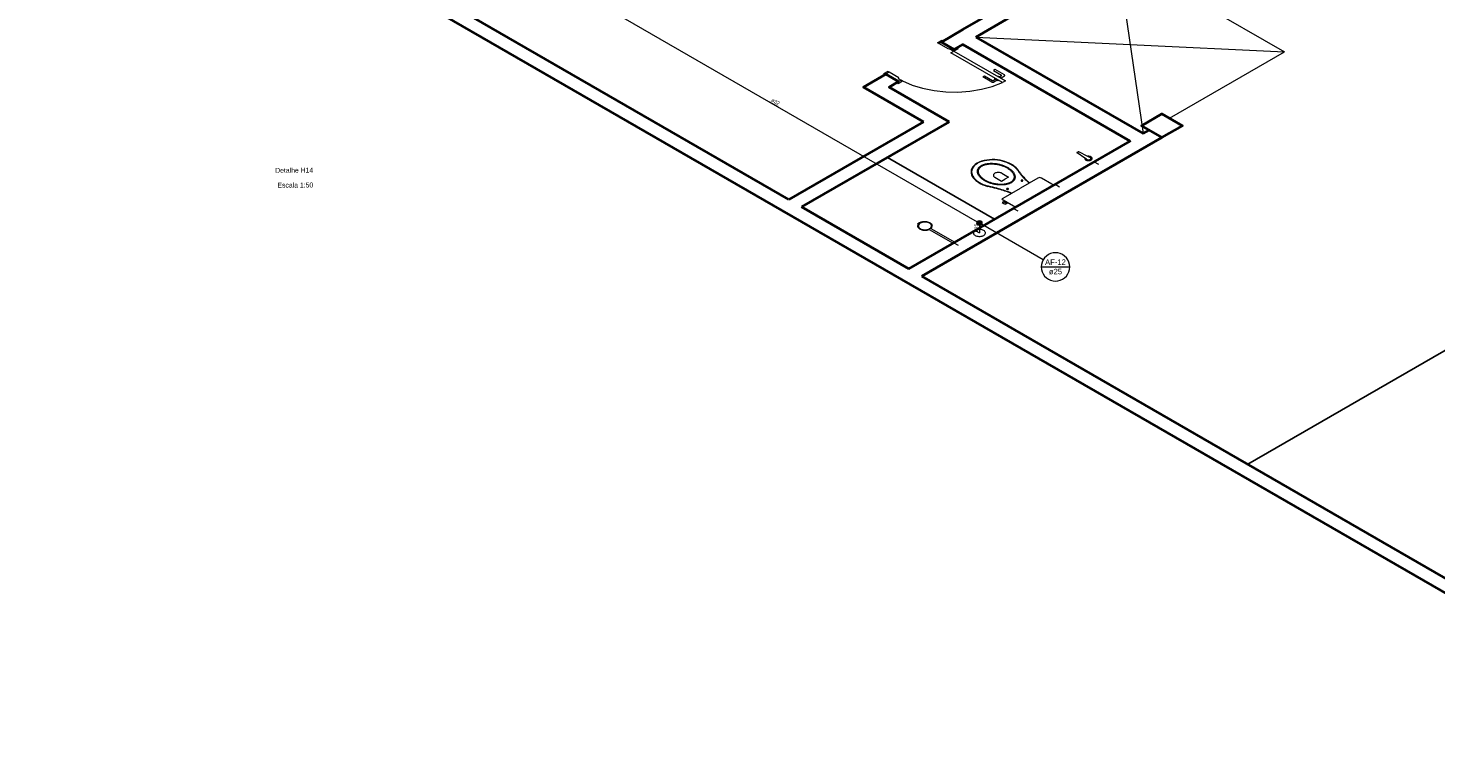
# Model space of a CAD drawing. Header units: millimetres. Extents: x 26 to 1362, y 24 to 358.
# Tile 159 of 256: x 784 to 812, y 280 to 295. Entities that reach past the tile are written whole.
import ezdxf

# ---------------------------------------------------------------- set-up
doc = ezdxf.new("R2010")
doc.units = ezdxf.units.MM
doc.linetypes.add('HIDDEN2', pattern=[4.7625, 3.175, -1.5875])
for name, color, linetype, lineweight in [('AF-Colunas', 4, 'Continuous', 5), ('AF-Condutos', 4, 'Continuous', 5), ('AF-Indicação coluna', 5, 'Continuous', 5), ('AF-Sentido conduto', 9, 'Continuous', 5), ('AF-Textos conduto', 7, 'Continuous', 5), ('MB_ALVENARIA', 7, 'Continuous', 40), ('MB_ESQUADRIA', 7, 'Continuous', 5), ('MB_MOBILIÁRIO', 8, 'Continuous', 13), ('MB_TEXTO_0', 7, 'Continuous', 13), ('Nível 1', 7, 'Continuous', 5)]:
    doc.layers.add(name, color=color, linetype=linetype, lineweight=lineweight)
doc.layers.add('ARQ-PISO', color=8, linetype='Continuous')
doc.styles.add('arial', font='arial.ttf')
doc.styles.add('AVANT', font='txt')

msp = doc.modelspace()

# ---------------------------------------------------------------- hatches: boundary and pattern name
at = {"layer": 'AF-Sentido conduto', "linetype": 'Continuous'}
for points in [[(799.1895, 293.242), (799.1542, 293.2773), (799.1412, 293.2549)], [(803.2519, 290.6965), (803.2649, 290.7448), (803.239, 290.7448)]]:
    msp.add_hatch(color=256, dxfattribs=at).paths.add_polyline_path(points)

# ---------------------------------------------------------------- linework, layer by layer
at = {"layer": 'AF-Colunas', "const_width": 0.05}
msp.add_lwpolyline([(803.2769, 290.8965, 1), (803.2269, 290.8965, 1)], format="xyb", close=True, dxfattribs=at)
at = {"layer": 'AF-Colunas'}
msp.add_circle((803.2519, 290.8965), 0.05, dxfattribs=at)
at = {"layer": 'AF-Condutos'}
for p, q in [((795.0405, 295.6374), (803.2086, 290.9215)), ((803.2519, 290.8465), (803.2519, 290.6965))]:
    msp.add_line(p, q, dxfattribs=at)
msp.add_lwpolyline([(803.3385, 290.7465), (803.3222, 290.7544), (803.3037, 290.7606), (803.2836, 290.7648), (803.2626, 290.767), (803.2413, 290.767), (803.2202, 290.7648), (803.2002, 290.7606), (803.1817, 290.7544), (803.1653, 290.7465), (803.1516, 290.7371), (803.1409, 290.7264), (803.1336, 290.7148), (803.1299, 290.7027), (803.1299, 290.6904), (803.1336, 290.6782), (803.1409, 290.6666), (803.1516, 290.656), (803.1653, 290.6465), (803.1817, 290.6386), (803.2002, 290.6324), (803.2202, 290.6282), (803.2413, 290.6261), (803.2626, 290.6261), (803.2836, 290.6282), (803.3037, 290.6324), (803.3222, 290.6386), (803.3385, 290.6465), (803.3523, 290.656), (803.3629, 290.6666), (803.3702, 290.6782), (803.374, 290.6904), (803.374, 290.7027), (803.3702, 290.7148), (803.3629, 290.7264), (803.3523, 290.7371), (803.3385, 290.7465)], dxfattribs=at)
at = {"layer": 'AF-Indicação coluna'}
for p, q in [((804.538, 290.154), (803.2952, 290.8715)), ((804.4996, 290.0107), (805.0728, 290.0107))]:
    msp.add_line(p, q, dxfattribs=at)
msp.add_lwpolyline([(805.0728, 290.0107), (805.0685, 290.0605), (805.0556, 290.1087), (805.0344, 290.154), (805.0058, 290.1949), (804.9705, 290.2303), (804.9295, 290.2589), (804.8843, 290.28), (804.836, 290.293), (804.7862, 290.2973), (804.7365, 290.293), (804.6882, 290.28), (804.6429, 290.2589), (804.602, 290.2303), (804.5667, 290.1949), (804.538, 290.154), (804.5169, 290.1087), (804.504, 290.0605), (804.4996, 290.0107), (804.504, 289.9609), (804.5169, 289.9127), (804.538, 289.8674), (804.5667, 289.8265), (804.602, 289.7911), (804.6429, 289.7625), (804.6882, 289.7414), (804.7365, 289.7284), (804.7862, 289.7241), (804.836, 289.7284), (804.8843, 289.7414), (804.9295, 289.7625), (804.9705, 289.7911), (805.0058, 289.8265), (805.0344, 289.8674), (805.0556, 289.9127), (805.0685, 289.9609), (805.0728, 290.0107)], dxfattribs=at)
at = {"layer": 'AF-Sentido conduto'}
for points in [[(799.0163, 293.342), (799.1895, 293.242)], [(803.2519, 290.8965), (803.2519, 290.6965)]]:
    msp.add_lwpolyline(points, dxfattribs=at)
at = {"layer": 'ARQ-PISO'}
msp.add_line((803.5581, 290.9733), (801.3931, 292.2233), dxfattribs=at)
msp.add_lwpolyline([(814.2969, 289.2733), (808.6677, 286.0233)], dxfattribs=at)
at = {"layer": 'MB_ALVENARIA'}
for p, q in [((818.3499, 280.1333), (767.8046, 309.3156)), ((799.4012, 291.3733), (792.473, 295.3733)), ((802.4843, 294.5533), (802.9173, 294.8033)), ((803.1771, 294.6533), (806.5546, 292.7033)), ((801.8261, 289.9733), (799.661, 291.2233)), ((814.0717, 282.9033), (802.0859, 289.8233))]:
    msp.add_line(p, q, dxfattribs=at)
for points in [[(802.9173, 294.8033), (803.6101, 295.2033)], [(803.1771, 294.6533), (803.8699, 295.0533)], [(802.7441, 294.4033), (802.4843, 294.5533)], [(802.7441, 294.4033), (802.9173, 294.5033), (806.2948, 292.5533)], [(802.1205, 292.9433), (800.9081, 293.6433), (801.3584, 293.9033)], [(801.6182, 293.7533), (801.3584, 293.9033)], [(802.6402, 292.9433), (801.4277, 293.6433), (801.6182, 293.7533)], [(806.9356, 292.6233), (807.3513, 292.8633), (806.9356, 293.1033), (806.5199, 292.8633), (806.9356, 292.6233)], [(802.1205, 292.9433), (799.4012, 291.3733)], [(802.6402, 292.9433), (799.661, 291.2233)], [(806.5546, 292.7033), (806.6758, 292.7733)], [(801.8261, 289.9733), (806.2948, 292.5533)], [(801.8261, 289.9733), (806.2948, 292.5533), (806.2948, 292.5533)], [(802.0859, 289.8233), (806.9356, 292.6233)]]:
    msp.add_lwpolyline(points, dxfattribs=at)
at = {"layer": 'MB_ESQUADRIA'}
for p, q in [((802.4324, 294.5233), (802.493, 294.5583)), ((802.4324, 294.5233), (802.493, 294.5583)), ((802.4324, 294.5233), (802.493, 294.5583)), ((802.4324, 294.5233), (802.493, 294.5583)), ((802.6314, 294.4083), (802.4324, 294.5233)), ((802.6314, 294.4083), (802.4324, 294.5233)), ((802.6314, 294.4083), (802.4324, 294.5233)), ((802.6314, 294.4083), (802.4324, 294.5233)), ((802.6488, 294.4183), (802.6314, 294.4083)), ((802.6488, 294.4183), (802.6314, 294.4083)), ((802.6488, 294.4183), (802.6314, 294.4083)), ((802.6488, 294.4183), (802.6314, 294.4083)), ((802.6488, 294.4183), (802.7094, 294.3833)), ((802.6488, 294.4183), (802.7094, 294.3833)), ((802.6488, 294.4183), (802.7094, 294.3833)), ((802.6488, 294.4183), (802.7094, 294.3833)), ((802.7094, 294.3833), (802.7527, 294.4083)), ((802.7094, 294.3833), (802.7527, 294.4083)), ((802.7094, 294.3833), (802.7527, 294.4083)), ((802.7094, 294.3833), (802.7527, 294.4083)), ((801.4276, 293.9432), (801.367, 293.9082)), ((801.4276, 293.9432), (801.367, 293.9082)), ((801.6269, 293.8283), (801.4276, 293.9432)), ((801.6269, 293.8283), (801.4276, 293.9432)), ((803.3194, 293.8505), (803.3541, 293.8705)), ((803.3194, 293.8505), (803.3541, 293.8705)), ((803.5046, 293.7434), (803.3194, 293.8505)), ((803.5046, 293.7434), (803.3194, 293.8505)), ((803.3541, 293.8705), (803.5133, 293.7784)), ((803.3541, 293.8705), (803.5133, 293.7784)), ((803.5706, 293.9954), (803.536, 293.9754)), ((803.5706, 293.9954), (803.536, 293.9754)), ((803.536, 293.9754), (803.6952, 293.8833)), ((803.536, 293.9754), (803.6952, 293.8833)), ((803.7559, 293.8883), (803.5706, 293.9954)), ((803.7559, 293.8883), (803.5706, 293.9954)), ((803.6368, 293.8598), (803.6258, 293.8534)), ((803.6368, 293.8598), (803.6258, 293.8534)), ((803.7106, 293.8171), (803.6368, 293.8598)), ((803.7106, 293.8171), (803.6368, 293.8598)), ((803.6952, 293.8733), (803.6543, 293.8497)), ((803.6952, 293.8733), (803.6543, 293.8497)), ((803.6889, 293.8297), (803.7558, 293.8683)), ((803.6889, 293.8297), (803.7558, 293.8683)), ((801.6095, 293.8183), (801.6269, 293.8283)), ((801.6095, 293.8183), (801.6269, 293.8283)), ((801.6095, 293.8183), (801.6702, 293.7833)), ((801.6095, 293.8183), (801.6702, 293.7833)), ((801.6702, 293.7833), (801.6269, 293.7583)), ((801.6702, 293.7833), (801.6269, 293.7583)), ((803.5306, 293.7784), (803.5716, 293.802)), ((803.5306, 293.7784), (803.5716, 293.802)), ((803.6062, 293.782), (803.5393, 293.7434)), ((803.6062, 293.782), (803.5393, 293.7434)), ((803.5542, 293.8121), (803.5652, 293.8185)), ((803.5542, 293.8121), (803.5652, 293.8185)), ((803.628, 293.7695), (803.5542, 293.8121)), ((803.628, 293.7695), (803.5542, 293.8121)), ((803.639, 293.7758), (803.628, 293.7695)), ((803.639, 293.7758), (803.628, 293.7695)), ((803.6996, 293.8108), (803.7106, 293.8171)), ((803.6996, 293.8108), (803.7106, 293.8171))]:
    msp.add_line(p, q, dxfattribs=at)
at = {"layer": 'MB_ESQUADRIA', "linetype": 'Continuous'}
for points in [[(806.035, 296.3033), (809.4125, 294.3533)], [(806.035, 296.3033), (806.5546, 292.7033)], [(803.1771, 294.6533), (809.4125, 294.3533)], [(807.0915, 293.0133), (809.4125, 294.3533)]]:
    msp.add_lwpolyline(points, dxfattribs=at)
at = {"layer": 'MB_ESQUADRIA'}
for points in [[(802.4324, 294.5233), (802.4064, 294.5383), (802.493, 294.5883), (802.519, 294.5733), (802.493, 294.5583)], [(802.4324, 294.5233), (802.4064, 294.5383), (802.493, 294.5883), (802.519, 294.5733), (802.493, 294.5583)], [(802.4324, 294.5233), (802.4064, 294.5383), (802.493, 294.5883), (802.519, 294.5733), (802.493, 294.5583)], [(802.4324, 294.5233), (802.4064, 294.5383), (802.493, 294.5883), (802.519, 294.5733), (802.493, 294.5583)], [(802.7527, 294.4083), (802.796, 294.4333), (802.8219, 294.4183), (802.7353, 294.3683), (802.7094, 294.3833), (802.7094, 294.3833)], [(802.7527, 294.4083), (802.796, 294.4333), (802.8219, 294.4183), (802.7353, 294.3683), (802.7094, 294.3833), (802.7094, 294.3833)], [(802.7527, 294.4083), (802.796, 294.4333), (802.8219, 294.4183), (802.7353, 294.3683), (802.7094, 294.3833), (802.7094, 294.3833)], [(802.7527, 294.4083), (802.796, 294.4333), (802.8219, 294.4183), (802.7353, 294.3683), (802.7094, 294.3833), (802.7094, 294.3833)], [(803.714, 293.7333), (802.6747, 294.3333), (802.7353, 294.3683), (803.7746, 293.7683), (803.714, 293.7333)], [(801.4276, 293.9432), (801.4016, 293.9582), (801.315, 293.9082), (801.341, 293.8932), (801.367, 293.9082)], [(801.4276, 293.9432), (801.4016, 293.9582), (801.315, 293.9082), (801.341, 293.8932), (801.367, 293.9082)], [(803.6952, 293.8733), (803.6966, 293.8743), (803.6977, 293.8753), (803.6984, 293.8765), (803.6988, 293.8777), (803.6988, 293.879), (803.6984, 293.8802), (803.6977, 293.8813), (803.6966, 293.8824), (803.6952, 293.8833)], [(803.6952, 293.8733), (803.6966, 293.8743), (803.6977, 293.8753), (803.6984, 293.8765), (803.6988, 293.8777), (803.6988, 293.879), (803.6984, 293.8802), (803.6977, 293.8813), (803.6966, 293.8824), (803.6952, 293.8833)], [(803.7558, 293.8683), (803.7573, 293.8692), (803.7586, 293.8702), (803.7597, 293.8712), (803.7607, 293.8723), (803.7615, 293.8735), (803.7622, 293.8747), (803.7626, 293.8759), (803.7629, 293.8771), (803.763, 293.8783), (803.7629, 293.8795), (803.7627, 293.8808), (803.7622, 293.882), (803.7615, 293.8832), (803.7607, 293.8843), (803.7597, 293.8854), (803.7586, 293.8864), (803.7573, 293.8874), (803.7559, 293.8883)], [(803.7558, 293.8683), (803.7573, 293.8692), (803.7586, 293.8702), (803.7597, 293.8712), (803.7607, 293.8723), (803.7615, 293.8735), (803.7622, 293.8747), (803.7626, 293.8759), (803.7629, 293.8771), (803.763, 293.8783), (803.7629, 293.8795), (803.7627, 293.8808), (803.7622, 293.882), (803.7615, 293.8832), (803.7607, 293.8843), (803.7597, 293.8854), (803.7586, 293.8864), (803.7573, 293.8874), (803.7559, 293.8883)], [(801.6269, 293.7583), (801.5836, 293.7333), (801.6096, 293.7183), (801.6962, 293.7683), (801.6702, 293.7833), (801.6702, 293.7833)], [(801.6269, 293.7583), (801.5836, 293.7333), (801.6096, 293.7183), (801.6962, 293.7683), (801.6702, 293.7833), (801.6702, 293.7833)], [(803.5046, 293.7434), (803.5062, 293.7426), (803.5079, 293.7418), (803.5097, 293.7412), (803.5116, 293.7406), (803.5136, 293.7401), (803.5156, 293.7398), (803.5177, 293.7395), (803.5198, 293.7393), (803.5219, 293.7393), (803.5241, 293.7393), (803.5262, 293.7395), (803.5283, 293.7398), (803.5303, 293.7401), (803.5323, 293.7406), (803.5342, 293.7412), (803.536, 293.7418), (803.5377, 293.7426), (803.5393, 293.7434)], [(803.5046, 293.7434), (803.5062, 293.7426), (803.5079, 293.7418), (803.5097, 293.7412), (803.5116, 293.7406), (803.5136, 293.7401), (803.5156, 293.7398), (803.5177, 293.7395), (803.5198, 293.7393), (803.5219, 293.7393), (803.5241, 293.7393), (803.5262, 293.7395), (803.5283, 293.7398), (803.5303, 293.7401), (803.5323, 293.7406), (803.5342, 293.7412), (803.536, 293.7418), (803.5377, 293.7426), (803.5393, 293.7434)], [(803.5133, 293.7784), (803.515, 293.7776), (803.5168, 293.777), (803.5188, 293.7766), (803.5209, 293.7764), (803.523, 293.7764), (803.5251, 293.7766), (803.5272, 293.777), (803.529, 293.7776), (803.5306, 293.7784)], [(803.5133, 293.7784), (803.515, 293.7776), (803.5168, 293.777), (803.5188, 293.7766), (803.5209, 293.7764), (803.523, 293.7764), (803.5251, 293.7766), (803.5272, 293.777), (803.529, 293.7776), (803.5306, 293.7784)]]:
    msp.add_lwpolyline(points, dxfattribs=at)
at = {"layer": 'MB_ESQUADRIA', "linetype": 'HIDDEN2'}
msp.add_lwpolyline([(801.6962, 293.7683), (801.8907, 293.6844), (802.105, 293.6185), (802.3342, 293.5723), (802.573, 293.5468), (802.8157, 293.5426), (803.0567, 293.5598), (803.2903, 293.598), (803.5111, 293.6562), (803.714, 293.7333)], dxfattribs=at)
msp.add_lwpolyline([(801.6962, 293.7683), (801.8907, 293.6844), (802.105, 293.6185), (802.3342, 293.5723), (802.573, 293.5468), (802.8157, 293.5426), (803.0567, 293.5598), (803.2903, 293.598), (803.5111, 293.6562), (803.714, 293.7333)], dxfattribs=at)
at = {"layer": 'MB_MOBILIÁRIO'}
for p, q in [((805.3767, 292.2072), (805.2222, 292.3133)), ((805.2229, 292.3229), (805.241, 292.3333)), ((805.4404, 292.2434), (805.2576, 292.3337)), ((805.4127, 292.1848), (805.3787, 292.2077)), ((805.4802, 292.2237), (805.4404, 292.2434)), ((804.0112, 291.2349), (804.7167, 291.6422)), ((802.0068, 290.8811), (802.0197, 290.8773)), ((802.0351, 290.9047), (802.0463, 290.8982)), ((802.0351, 290.9047), (802.0463, 290.8982)), ((802.0817, 290.9133), (802.0751, 290.9205)), ((802.2381, 290.7675), (802.7199, 290.4893)), ((802.2728, 290.7875), (802.7545, 290.5093)), ((802.7545, 290.5093), (802.7199, 290.4893))]:
    msp.add_line(p, q, dxfattribs=at)
for points in [[(803.6705, 292.1635), (803.6172, 292.1722), (803.5625, 292.1772), (803.5072, 292.1784), (803.452, 292.1758), (803.3977, 292.1694), (803.3452, 292.1594), (803.295, 292.1458), (803.2481, 292.1289), (803.2049, 292.1089)], [(803.6667, 292.1571), (803.6147, 292.1656), (803.5614, 292.1705), (803.5075, 292.1717), (803.4536, 292.1692), (803.4007, 292.163), (803.3495, 292.1532), (803.3006, 292.1399), (803.2548, 292.1234), (803.2127, 292.1039)], [(804.0066, 291.9854), (803.9815, 292.0113), (803.9526, 292.0359), (803.9202, 292.0589), (803.8845, 292.0803), (803.8458, 292.0998), (803.8043, 292.1174), (803.7605, 292.1329), (803.7145, 292.1462), (803.6667, 292.1571)], [(804.0174, 291.988), (803.9915, 292.0143), (803.9619, 292.0394), (803.9288, 292.0629), (803.8924, 292.0847), (803.8529, 292.1046), (803.8107, 292.1226), (803.766, 292.1385), (803.7192, 292.1521), (803.6705, 292.1635)], [(805.2229, 292.3229), (805.2216, 292.322), (805.2205, 292.321), (805.2198, 292.3199), (805.2194, 292.3187), (805.2193, 292.3175), (805.2196, 292.3164), (805.2202, 292.3153), (805.2211, 292.3142), (805.2222, 292.3133)], [(805.2576, 292.3337), (805.256, 292.3344), (805.2542, 292.3349), (805.2522, 292.3352), (805.2502, 292.3354), (805.2482, 292.3353), (805.2462, 292.3351), (805.2443, 292.3347), (805.2426, 292.3341), (805.241, 292.3333)], [(805.3767, 292.2072), (805.376, 292.2011), (805.3767, 292.1951), (805.3789, 292.1892), (805.3825, 292.1835), (805.3874, 292.1781), (805.3935, 292.1732), (805.4008, 292.1689), (805.409, 292.1651), (805.418, 292.162), (805.4277, 292.1597), (805.4378, 292.1582), (805.4483, 292.1575), (805.4587, 292.1577), (805.4691, 292.1586), (805.4791, 292.1604), (805.4886, 292.163), (805.4973, 292.1663), (805.5052, 292.1703), (805.5121, 292.1748), (805.5179, 292.1799), (805.5223, 292.1854), (805.5254, 292.1912), (805.5271, 292.1971), (805.5273, 292.2032), (805.5261, 292.2092), (805.5235, 292.215), (805.5195, 292.2206), (805.5142, 292.2259), (805.5077, 292.2306), (805.5001, 292.2348), (805.4916, 292.2383), (805.4824, 292.2411), (805.4725, 292.2432), (805.4623, 292.2445), (805.4518, 292.2449), (805.4414, 292.2445)], [(805.4127, 292.1848), (805.4167, 292.182), (805.4212, 292.1796), (805.4262, 292.1775), (805.4316, 292.1758), (805.4374, 292.1746), (805.4434, 292.1737), (805.4495, 292.1733), (805.4557, 292.1734), (805.4618, 292.1739), (805.4677, 292.1749), (805.4734, 292.1763), (805.4788, 292.1781), (805.4836, 292.1802), (805.488, 292.1828), (805.4918, 292.1856), (805.4949, 292.1887), (805.4973, 292.1919), (805.499, 292.1954), (805.4999, 292.1989), (805.5, 292.2025), (805.4993, 292.206), (805.4979, 292.2095), (805.4957, 292.2128), (805.4927, 292.2159), (805.4891, 292.2188), (805.4849, 292.2214), (805.4802, 292.2237)], [(803.2016, 292.107), (803.1669, 292.082), (803.1376, 292.0549), (803.1141, 292.026), (803.0967, 291.9956), (803.0857, 291.9643), (803.0812, 291.9324), (803.0833, 291.9005), (803.0919, 291.8689), (803.107, 291.8382)], [(803.2102, 292.1025), (803.1764, 292.0782), (803.1478, 292.0517), (803.1249, 292.0235), (803.1079, 291.9939), (803.0972, 291.9634), (803.0928, 291.9323), (803.0948, 291.9011), (803.1033, 291.8704), (803.118, 291.8404)], [(803.8922, 291.7102), (803.882, 291.7047), (803.8714, 291.6995), (803.8603, 291.6946), (803.8487, 291.6901), (803.8368, 291.686), (803.8244, 291.6823), (803.8118, 291.6789), (803.7988, 291.676), (803.7856, 291.6735), (803.7856, 291.6735), (803.7856, 291.6735), (803.7856, 291.6735), (803.7699, 291.671), (803.754, 291.6689), (803.7379, 291.6673), (803.7218, 291.6661), (803.7055, 291.6654), (803.6893, 291.6651), (803.673, 291.6652), (803.6567, 291.6658), (803.6405, 291.6668), (803.6405, 291.6668), (803.6405, 291.6668), (803.6405, 291.6668), (803.6239, 291.6683), (803.6074, 291.6701), (803.591, 291.6723), (803.5747, 291.6748), (803.5587, 291.6777), (803.5428, 291.681), (803.5272, 291.6846), (803.5119, 291.6886), (803.4968, 291.6929), (803.4968, 291.6929), (803.4968, 291.6929), (803.4968, 291.6929), (803.4801, 291.6981), (803.4638, 291.7036), (803.4478, 291.7094), (803.4321, 291.7156), (803.4169, 291.722), (803.402, 291.7288), (803.3875, 291.7358), (803.3734, 291.7431), (803.3598, 291.7507), (803.3598, 291.7507), (803.3598, 291.7507), (803.3598, 291.7507), (803.3467, 291.7586), (803.334, 291.7667), (803.3218, 291.7751), (803.3101, 291.7837), (803.2989, 291.7925), (803.2883, 291.8015), (803.2782, 291.8108), (803.2686, 291.8202), (803.2597, 291.8298), (803.2597, 291.8298), (803.2597, 291.8298), (803.2597, 291.8298), (803.2522, 291.8385), (803.2453, 291.8474), (803.2391, 291.8564), (803.2334, 291.8656), (803.2284, 291.8748), (803.2239, 291.8842), (803.2201, 291.8937), (803.217, 291.9032), (803.2145, 291.9128), (803.2145, 291.9128), (803.2145, 291.9128), (803.2145, 291.9128), (803.2127, 291.9222), (803.2117, 291.9315), (803.2115, 291.9409), (803.212, 291.9503), (803.2133, 291.9597), (803.2154, 291.969), (803.2182, 291.9783), (803.2217, 291.9875), (803.226, 291.9965), (803.226, 291.9965), (803.226, 291.9965), (803.226, 291.9965), (803.2304, 292.0042), (803.2354, 292.0117), (803.2412, 292.019), (803.2477, 292.0261), (803.2548, 292.033), (803.2626, 292.0397), (803.271, 292.0461), (803.28, 292.0522), (803.2896, 292.0581), (803.2896, 292.0581), (803.2896, 292.0581), (803.2896, 292.0581), (803.2997, 292.0636), (803.3103, 292.0688), (803.3214, 292.0737), (803.333, 292.0782), (803.345, 292.0823), (803.3573, 292.086), (803.37, 292.0893), (803.3829, 292.0923), (803.3962, 292.0948), (803.3962, 292.0948), (803.3962, 292.0948), (803.3962, 292.0948), (803.4119, 292.0973), (803.4278, 292.0993), (803.4438, 292.1009), (803.46, 292.1021), (803.4762, 292.1029), (803.4925, 292.1032), (803.5088, 292.103), (803.525, 292.1025), (803.5412, 292.1014), (803.5412, 292.1014), (803.5412, 292.1014), (803.5412, 292.1014), (803.5578, 292.1), (803.5744, 292.0982), (803.5908, 292.096), (803.607, 292.0934), (803.623, 292.0905), (803.6389, 292.0872), (803.6545, 292.0836), (803.6699, 292.0797), (803.685, 292.0754), (803.685, 292.0754), (803.685, 292.0754), (803.685, 292.0754), (803.7016, 292.0702), (803.718, 292.0647), (803.734, 292.0588), (803.7496, 292.0527), (803.7649, 292.0462), (803.7798, 292.0395), (803.7942, 292.0324), (803.8083, 292.0251), (803.8219, 292.0175), (803.8219, 292.0175), (803.8219, 292.0175), (803.8219, 292.0175), (803.8351, 292.0097), (803.8477, 292.0015), (803.8599, 291.9932), (803.8716, 291.9846), (803.8828, 291.9758), (803.8934, 291.9667), (803.9036, 291.9575), (803.9131, 291.9481), (803.9221, 291.9385), (803.9221, 291.9385), (803.9221, 291.9385), (803.9221, 291.9385), (803.9295, 291.9297), (803.9364, 291.9209), (803.9427, 291.9119), (803.9483, 291.9027), (803.9534, 291.8934), (803.9578, 291.8841), (803.9616, 291.8746), (803.9648, 291.8651), (803.9673, 291.8554), (803.9673, 291.8554), (803.9673, 291.8554), (803.9673, 291.8554), (803.969, 291.8461), (803.97, 291.8367), (803.9703, 291.8273), (803.9697, 291.8179), (803.9684, 291.8086), (803.9664, 291.7992), (803.9636, 291.79), (803.96, 291.7808), (803.9557, 291.7717), (803.9557, 291.7717), (803.9557, 291.7717), (803.9557, 291.7717), (803.9514, 291.7641), (803.9463, 291.7566), (803.9405, 291.7493), (803.9341, 291.7422), (803.9269, 291.7352), (803.9191, 291.7286), (803.9107, 291.7222), (803.9017, 291.716), (803.8922, 291.7102), (803.8922, 291.7102), (803.8922, 291.7102)], [(803.8781, 291.7183), (803.8686, 291.7131), (803.8587, 291.7083), (803.8483, 291.7037), (803.8375, 291.6995), (803.8263, 291.6957), (803.8148, 291.6922), (803.8029, 291.6891), (803.7908, 291.6863), (803.7784, 291.684), (803.7784, 291.684), (803.7784, 291.684), (803.7784, 291.684), (803.7635, 291.6816), (803.7485, 291.6797), (803.7333, 291.6782), (803.718, 291.677), (803.7026, 291.6763), (803.6872, 291.676), (803.6718, 291.6762), (803.6564, 291.6767), (803.641, 291.6777), (803.641, 291.6777), (803.641, 291.6777), (803.641, 291.6777), (803.6252, 291.6791), (803.6094, 291.6808), (803.5938, 291.6829), (803.5783, 291.6853), (803.563, 291.6881), (803.5478, 291.6912), (803.5329, 291.6947), (803.5183, 291.6985), (803.5039, 291.7026), (803.5039, 291.7026), (803.5039, 291.7026), (803.5039, 291.7026), (803.4879, 291.7075), (803.4722, 291.7128), (803.4569, 291.7184), (803.4419, 291.7243), (803.4272, 291.7305), (803.4129, 291.737), (803.399, 291.7437), (803.3856, 291.7508), (803.3725, 291.7581), (803.3725, 291.7581), (803.3725, 291.7581), (803.3725, 291.7581), (803.3599, 291.7656), (803.3477, 291.7734), (803.336, 291.7814), (803.3248, 291.7896), (803.3141, 291.7981), (803.3039, 291.8068), (803.2942, 291.8156), (803.285, 291.8247), (803.2764, 291.8339), (803.2764, 291.8339), (803.2764, 291.8339), (803.2764, 291.8339), (803.2693, 291.8422), (803.2627, 291.8507), (803.2568, 291.8593), (803.2514, 291.868), (803.2465, 291.8769), (803.2423, 291.8858), (803.2387, 291.8948), (803.2357, 291.9039), (803.2333, 291.9131), (803.2333, 291.9131), (803.2333, 291.9131), (803.2333, 291.9131), (803.2316, 291.9219), (803.2307, 291.9308), (803.2305, 291.9397), (803.231, 291.9486), (803.2322, 291.9575), (803.2341, 291.9664), (803.2368, 291.9751), (803.2402, 291.9838), (803.2442, 291.9924), (803.2442, 291.9924), (803.2442, 291.9924), (803.2442, 291.9924), (803.2483, 291.9995), (803.253, 292.0066), (803.2584, 292.0134), (803.2645, 292.0201), (803.2712, 292.0265), (803.2784, 292.0328), (803.2863, 292.0387), (803.2947, 292.0445), (803.3037, 292.0499), (803.3037, 292.0499), (803.3037, 292.0499), (803.3037, 292.0499), (803.3131, 292.0551), (803.3231, 292.06), (803.3334, 292.0645), (803.3443, 292.0687), (803.3554, 292.0726), (803.367, 292.0761), (803.3788, 292.0792), (803.391, 292.0819), (803.4033, 292.0843), (803.4033, 292.0843), (803.4033, 292.0843), (803.4033, 292.0843), (803.4182, 292.0866), (803.4333, 292.0886), (803.4485, 292.0901), (803.4638, 292.0912), (803.4791, 292.0919), (803.4945, 292.0922), (803.51, 292.0921), (803.5254, 292.0915), (803.5407, 292.0906), (803.5407, 292.0906), (803.5407, 292.0906), (803.5407, 292.0906), (803.5566, 292.0892), (803.5723, 292.0875), (803.588, 292.0854), (803.6035, 292.0829), (803.6188, 292.0801), (803.6339, 292.077), (803.6488, 292.0736), (803.6635, 292.0698), (803.6779, 292.0657), (803.6779, 292.0657), (803.6779, 292.0657), (803.6779, 292.0657), (803.6938, 292.0607), (803.7095, 292.0554), (803.7249, 292.0498), (803.7399, 292.0439), (803.7545, 292.0377), (803.7688, 292.0313), (803.7827, 292.0245), (803.7962, 292.0175), (803.8092, 292.0102), (803.8092, 292.0102), (803.8092, 292.0102), (803.8092, 292.0102), (803.8219, 292.0027), (803.834, 291.9949), (803.8457, 291.9869), (803.8569, 291.9786), (803.8677, 291.9702), (803.8779, 291.9615), (803.8876, 291.9526), (803.8967, 291.9436), (803.9054, 291.9343), (803.9054, 291.9343), (803.9054, 291.9343), (803.9054, 291.9343), (803.9125, 291.926), (803.919, 291.9176), (803.925, 291.909), (803.9304, 291.9002), (803.9352, 291.8914), (803.9394, 291.8825), (803.943, 291.8734), (803.9461, 291.8643), (803.9485, 291.8552), (803.9485, 291.8552), (803.9485, 291.8552), (803.9485, 291.8552), (803.9501, 291.8463), (803.9511, 291.8374), (803.9513, 291.8285), (803.9508, 291.8196), (803.9496, 291.8107), (803.9476, 291.8019), (803.945, 291.7931), (803.9416, 291.7844), (803.9375, 291.7759), (803.9375, 291.7759), (803.9375, 291.7759), (803.9375, 291.7759), (803.9335, 291.7687), (803.9287, 291.7617), (803.9233, 291.7549), (803.9173, 291.7482), (803.9106, 291.7417), (803.9033, 291.7355), (803.8955, 291.7295), (803.887, 291.7238), (803.8781, 291.7183), (803.8781, 291.7183), (803.8781, 291.7183)], [(803.7025, 291.9013), (803.6892, 291.9077), (803.6743, 291.9127), (803.658, 291.9161), (803.641, 291.9178), (803.6238, 291.9178), (803.6068, 291.9161), (803.5905, 291.9127), (803.5756, 291.9077), (803.5624, 291.9013), (803.5513, 291.8937), (803.5426, 291.885), (803.5367, 291.8757), (803.5337, 291.8658), (803.5337, 291.8559), (803.5367, 291.8461), (803.5426, 291.8367), (803.5513, 291.8281), (803.5624, 291.8204)], [(803.7025, 291.9013), (803.8364, 291.824), (803.7657, 291.7832)], [(804.0066, 291.9854), (804.0152, 291.9733), (804.0238, 291.9613), (804.0324, 291.9492), (804.0411, 291.9371), (804.0497, 291.9251), (804.0583, 291.913), (804.067, 291.9009), (804.0756, 291.8889), (804.0843, 291.8768)], [(804.0174, 291.988), (804.0259, 291.9759), (804.0345, 291.9639), (804.0431, 291.9518), (804.0517, 291.9398), (804.0603, 291.9278), (804.069, 291.9157), (804.0776, 291.9037), (804.0862, 291.8917), (804.0948, 291.8796)], [(804.0843, 291.8768), (804.1006, 291.8569), (804.1176, 291.8372), (804.1353, 291.8176), (804.1536, 291.7983), (804.1727, 291.7792), (804.1924, 291.7603), (804.2128, 291.7417), (804.2338, 291.7233), (804.2554, 291.7052)], [(804.0948, 291.8796), (804.111, 291.8598), (804.1279, 291.8402), (804.1455, 291.8208), (804.1638, 291.8016), (804.1827, 291.7826), (804.2023, 291.7639), (804.2225, 291.7453), (804.2434, 291.7271), (804.2649, 291.709)], [(803.107, 291.8382), (803.1267, 291.8101), (803.1503, 291.783), (803.1778, 291.7572), (803.2089, 291.7328), (803.2435, 291.71), (803.2813, 291.689), (803.322, 291.6699), (803.3654, 291.6528), (803.411, 291.6379)], [(803.118, 291.8404), (803.137, 291.8128), (803.16, 291.7862), (803.1868, 291.7609), (803.2172, 291.737), (803.2511, 291.7146), (803.2881, 291.694), (803.3281, 291.6753), (803.3706, 291.6586), (803.4154, 291.6441)], [(803.5987, 291.5932), (803.5778, 291.5981), (803.557, 291.6031), (803.5362, 291.6081), (803.5153, 291.6131), (803.4945, 291.618), (803.4736, 291.623), (803.4527, 291.628), (803.4319, 291.6329), (803.411, 291.6379)], [(803.6035, 291.5993), (803.5826, 291.6043), (803.5618, 291.6092), (803.5409, 291.6142), (803.52, 291.6192), (803.4991, 291.6242), (803.4782, 291.6292), (803.4573, 291.6342), (803.4364, 291.6391), (803.4154, 291.6441)], [(803.5624, 291.8204), (803.6963, 291.7431), (803.7669, 291.7839)], [(803.8941, 291.495), (803.8629, 291.5074), (803.8313, 291.5194), (803.7992, 291.5311), (803.7667, 291.5424), (803.7338, 291.5534), (803.7006, 291.5639), (803.6669, 291.5741), (803.633, 291.5838), (803.5987, 291.5932)], [(803.9008, 291.5004), (803.8694, 291.5129), (803.8376, 291.5251), (803.8053, 291.5368), (803.7726, 291.5482), (803.7395, 291.5592), (803.706, 291.5698), (803.6722, 291.58), (803.638, 291.5898), (803.6035, 291.5993)], [(804.0112, 291.2349), (804.0112, 291.2349), (803.9951, 291.2284), (803.9765, 291.2263), (803.9579, 291.2284), (803.9418, 291.2349), (803.7273, 291.3587), (803.7273, 291.3587), (803.7161, 291.368), (803.7124, 291.3788), (803.7161, 291.3895), (803.7273, 291.3988), (804.0794, 291.6021)], [(803.8314, 291.5928), (803.8289, 291.594), (803.8262, 291.5949), (803.8232, 291.5955), (803.82, 291.5959), (803.8168, 291.5959), (803.8136, 291.5955), (803.8106, 291.5949), (803.8078, 291.594), (803.8054, 291.5928), (803.8033, 291.5914), (803.8017, 291.5898), (803.8006, 291.588), (803.8, 291.5862), (803.8, 291.5843), (803.8006, 291.5825), (803.8017, 291.5808), (803.8033, 291.5792), (803.8054, 291.5778), (803.8078, 291.5766), (803.8106, 291.5756), (803.8136, 291.575), (803.8168, 291.5747), (803.82, 291.5747), (803.8232, 291.575), (803.8262, 291.5756), (803.8289, 291.5766), (803.8314, 291.5778), (803.8335, 291.5792), (803.8351, 291.5808), (803.8362, 291.5825), (803.8367, 291.5843), (803.8367, 291.5862), (803.8362, 291.588), (803.8351, 291.5898), (803.8335, 291.5914), (803.8314, 291.5928)], [(804.7167, 291.6422), (804.7167, 291.6422), (804.7278, 291.6515), (804.7303, 291.6615), (804.7266, 291.6722), (804.7154, 291.6815), (804.5009, 291.8054), (804.5009, 291.8054), (804.4848, 291.8118), (804.4662, 291.814), (804.4489, 291.8125), (804.4327, 291.8061), (804.0794, 291.6021)], [(804.1228, 291.761), (804.1203, 291.7622), (804.1175, 291.7631), (804.1145, 291.7638), (804.1114, 291.7641), (804.1081, 291.7641), (804.105, 291.7638), (804.102, 291.7631), (804.0992, 291.7622), (804.0967, 291.761), (804.0947, 291.7596), (804.0931, 291.758), (804.092, 291.7562), (804.0914, 291.7544), (804.0914, 291.7526), (804.092, 291.7507), (804.0931, 291.749), (804.0947, 291.7474), (804.0967, 291.746), (804.0992, 291.7448), (804.102, 291.7439), (804.105, 291.7432), (804.1081, 291.7429), (804.1114, 291.7429), (804.1145, 291.7432), (804.1175, 291.7439), (804.1203, 291.7448), (804.1228, 291.746), (804.1248, 291.7474), (804.1264, 291.749), (804.1275, 291.7507), (804.1281, 291.7526), (804.1281, 291.7544), (804.1275, 291.7562), (804.1264, 291.758), (804.1248, 291.7596), (804.1228, 291.761)], [(804.2554, 291.7052), (804.2554, 291.7052), (804.2563, 291.7043)], [(803.7372, 291.3272), (803.7111, 291.3122), (803.7421, 291.2943), (803.7731, 291.2764), (803.7992, 291.2914), (803.7942, 291.2943), (803.8165, 291.3072)], [(803.7372, 291.3272), (803.7421, 291.3243)], [(803.7421, 291.3243), (803.7645, 291.3372)], [(803.7942, 291.2943), (803.7421, 291.3243)], [(803.9008, 291.5004), (803.9008, 291.5004), (803.9024, 291.4999)], [(802.0197, 290.8773), (802.0109, 290.8655), (802.0053, 290.8532), (802.0028, 290.8405), (802.0036, 290.8278), (802.0077, 290.8153), (802.015, 290.8032), (802.0253, 290.7919), (802.0383, 290.7816), (802.0538, 290.7726), (802.0715, 290.7649), (802.091, 290.7589), (802.1118, 290.7546), (802.1334, 290.7521), (802.1555, 290.7515), (802.1775, 290.7528), (802.1989, 290.7559), (802.2193, 290.7608), (802.2381, 290.7675)], [(802.0066, 290.8823), (802.0065, 290.8822), (802.0064, 290.8822), (802.0063, 290.8821), (802.0063, 290.8821), (802.0062, 290.882), (802.0062, 290.8819), (802.0061, 290.8818), (802.0061, 290.8818), (802.0061, 290.8817), (802.0062, 290.8816), (802.0062, 290.8815), (802.0062, 290.8815), (802.0063, 290.8814), (802.0064, 290.8813), (802.0065, 290.8813), (802.0066, 290.8812), (802.0067, 290.8812), (802.0068, 290.8811)], [(802.0066, 290.8823), (802.0107, 290.8843), (802.0146, 290.8865), (802.0183, 290.8888), (802.0217, 290.8912), (802.0249, 290.8937), (802.0279, 290.8963), (802.0305, 290.899), (802.033, 290.9018), (802.0351, 290.9047)], [(802.2454, 290.8915), (802.2277, 290.9001), (802.2076, 290.9068), (802.1859, 290.9114), (802.1632, 290.9137), (802.1401, 290.9137), (802.1173, 290.9114), (802.0956, 290.9068), (802.0756, 290.9001), (802.0579, 290.8915), (802.043, 290.8813), (802.0314, 290.8698), (802.0235, 290.8572), (802.0195, 290.8441), (802.0195, 290.8307), (802.0235, 290.8176), (802.0314, 290.8051), (802.043, 290.7935), (802.0579, 290.7833), (802.0756, 290.7747), (802.0956, 290.768), (802.1173, 290.7635), (802.1401, 290.7612), (802.1632, 290.7612), (802.1859, 290.7635), (802.2076, 290.768), (802.2277, 290.7747), (802.2454, 290.7833), (802.2602, 290.7935), (802.2718, 290.8051), (802.2797, 290.8176), (802.2837, 290.8307), (802.2837, 290.8441), (802.2797, 290.8572), (802.2718, 290.8698), (802.2602, 290.8813), (802.2454, 290.8915)], [(802.0817, 290.9133), (802.0731, 290.9104), (802.0648, 290.9073), (802.057, 290.9038), (802.0495, 290.9), (802.0425, 290.8959), (802.036, 290.8916), (802.03, 290.887), (802.0246, 290.8822), (802.0197, 290.8773)], [(802.0351, 290.9047), (802.0399, 290.9059), (802.0447, 290.9072), (802.0493, 290.9087), (802.0537, 290.9104), (802.058, 290.9122), (802.062, 290.9141), (802.0659, 290.9161), (802.0696, 290.9183), (802.0731, 290.9206)], [(802.0751, 290.9205), (802.075, 290.9206), (802.0749, 290.9206), (802.0748, 290.9207), (802.0747, 290.9207), (802.0746, 290.9208), (802.0745, 290.9208), (802.0744, 290.9208), (802.0743, 290.9208), (802.0741, 290.9208), (802.074, 290.9209), (802.0739, 290.9208), (802.0738, 290.9208), (802.0736, 290.9208), (802.0735, 290.9208), (802.0734, 290.9207), (802.0733, 290.9207), (802.0732, 290.9207), (802.0731, 290.9206)], [(802.2728, 290.7875), (802.2843, 290.7984), (802.2928, 290.8102), (802.2983, 290.8226), (802.3005, 290.8353), (802.2994, 290.8481), (802.295, 290.8606), (802.2874, 290.8726), (802.2769, 290.8839), (802.2636, 290.8941), (802.2478, 290.903), (802.2299, 290.9106), (802.2102, 290.9164), (802.1892, 290.9206), (802.1675, 290.9229), (802.1453, 290.9233), (802.1233, 290.9218), (802.102, 290.9185), (802.0817, 290.9133)]]:
    msp.add_lwpolyline(points, dxfattribs=at)
at = {"layer": 'Nível 1'}
for p, q in [((805.5688, 292.1341), (805.6554, 292.0841)), ((804.7829, 291.6804), (804.8695, 291.6304)), ((803.9392, 291.1933), (804.0258, 291.1433)), ((803.1653, 290.7465), (803.2519, 290.6965)), ((802.7369, 290.4992), (802.8235, 290.4492))]:
    msp.add_line(p, q, dxfattribs=at)

# ---------------------------------------------------------------- texts
at = {"layer": 'AF-Indicação coluna', "char_height": 0.11, "attachment_point": 8, "line_spacing_factor": 0.6, "style": 'arial'}
for s, insert, width in [('AF-12', (804.7862, 290.052), 0.816943), ('ø25', (804.7862, 289.8594), 0.516943)]:
    msp.add_mtext(s, dxfattribs=dict(at, insert=insert, width=width))
at = {"layer": 'AF-Textos conduto', "char_height": 0.075, "width": 0.36186, "attachment_point": 8, "line_spacing_factor": 0.6, "style": 'arial'}
for s, insert, rotation in [('ø32', (799.1155, 293.3138), 329.99993), ('ø25', (803.2267, 290.7965), 90.00021)]:
    msp.add_mtext(s, dxfattribs=dict(at, insert=insert, rotation=rotation))
at = {"layer": 'MB_TEXTO_0', "char_height": 0.1, "attachment_point": 9, "rotation": 0.3, "line_spacing_factor": 0.6, "style": 'AVANT'}
for s, insert, width in [('Detalhe H14', (789.8018, 291.9139), 2.334814), ('Escala 1:50', (789.8018, 291.6139), 2.194746)]:
    msp.add_mtext(s, dxfattribs=dict(at, insert=insert, width=width))

doc.saveas('drawing.dxf')
